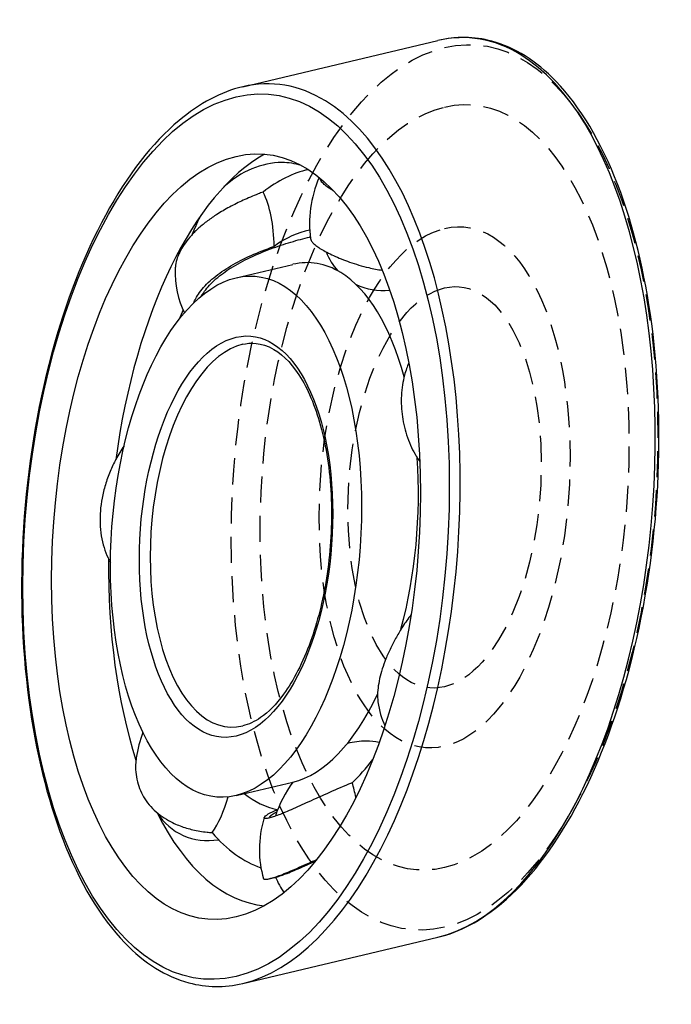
# Model space of a CAD drawing. Header units: millimetres. Extents: x 184.3 to 215.9, y 163.6 to 211.4.
import ezdxf

# ---------------------------------------------------------------- set-up
doc = ezdxf.new("R2010")
doc.units = ezdxf.units.MM
doc.header["$LTSCALE"] = 0.2
doc.linetypes.add('CACHE', pattern=[9.525, 6.35, -3.175])
doc.layers.add('PH-9D', color=7, linetype='Continuous')
doc.layers.add('PV-9D', color=7, linetype='Continuous')

# ---------------------------------------------------------------- blocks, each defined once
blk = doc.blocks.new('*U2')
at = {"layer": 'PV-9D'}
for p, q in [((195.14, 208.116, 45.358), (204.593, 210.353, 50.787)), ((198.243, 204.081, 49.106), (198.313, 204.097, 49.146)), ((194.816, 198.857, 48.955), (197.571, 199.508, 50.538)), ((194.816, 173.767, 59.293), (197.571, 174.419, 60.875)), ((196.429, 169.735, 62.038), (196.672, 169.793, 62.178)), ((195.14, 164.66, 63.263), (204.593, 166.897, 68.692))]:
    blk.add_line(p, q, dxfattribs=at)
at = {"layer": 'PV-9D', "extrusion": (-0.527673, 0.323598, 0.785395)}
for centre, radius, start, end in [((-273.233, 79.731), 4.5, 205.7177, 249.5142), ((-273.233, 79.731), 4.5, 190.691, 205.7177), ((-278.609, 85.248), 5.125, 281.2123, 316.8357), ((-273.233, 79.731), 4.5, 271.5352, 285.1906), ((-278.609, 85.248), 4.5, 329.9287, 346.7207), ((-273.233, 79.731), 5.125, 306.2474, 334.2946), ((-273.233, 79.731), 4.5, 102.7399, 103.1193), ((-278.609, 85.248), 4.5, 4.7807, 30.9692), ((-273.233, 95.944), 5.125, 281.3288, 284.7187), ((-261.153, 103.764), 5.125, 316.4989, 332.1739), ((-251.465, 93.823), 5.125, 283.9203, 298.6817), ((-251.465, 102.82), 4.5, 205.7177, 219.3502), ((-251.465, 102.82), 4.5, 195.6655, 205.7177), ((-251.465, 102.82), 4.5, 263.488, 287.351), ((-251.465, 93.823), 4.5, 338.8354, 33.3808), ((-251.465, 102.82), 5.125, 289.2438, 325.5708), ((-251.465, 102.82), 4.5, 329.0564, 342.1187)]:
    blk.add_arc(centre, radius, start, end, dxfattribs=at)
for major_axis in [(0, 18.429, -7.593), (0, 12.545, -5.169)]:
    blk.add_ellipse((194.816, 186.312, 54.124), major_axis=major_axis, ratio=0.527673, dxfattribs=at)
for centre, major_axis, start_param, end_param in [((197.571, 186.964, 55.707), (0, 18.429, -7.593), 0.154798, 1.289932), ((198.243, 187.123, 56.093), (0, 16.958, -6.987), -0.008636, 0.259611), ((194.599, 199.801, 48.421), (0, 4.257, -1.754), -1.54942, -0.837623), ((198.243, 187.123, 56.093), (0, 14.016, -5.775), -0.020506, 0.234759), ((197.571, 186.964, 55.707), (0, 12.545, -5.169), -0.390825, 0), ((197.571, 186.964, 55.707), (0, 12.545, -5.169), -1.088247, -0.390825), ((198.243, 187.123, 56.093), (0, 16.958, -6.987), 0.817076, 0.850235), ((197.571, 186.964, 55.707), (0, 12.545, -5.169), -2.104227, -1.430974), ((197.571, 186.964, 55.707), (0, 18.429, -7.593), 1.54997, 2.123766), ((197.571, 186.964, 55.707), (0, 12.545, -5.169), -3.141593, -2.401499), ((198.243, 187.123, 56.093), (0, 14.016, -5.775), -2.811605, -2.652012), ((198.678, 171.765, 62.713), (0, 4.257, -1.754), -1.223504, -1.027425), ((192.654, 175.459, 57.144), (0, 4.257, -1.754), -2.636821, -2.107826), ((198.243, 187.123, 56.093), (0, 14.016, -5.775), 2.679332, 2.927553), ((197.571, 186.964, 55.707), (0, 18.429, -7.593), 2.314124, 2.986795), ((198.243, 187.123, 56.093), (0, 16.958, -6.987), 2.549131, 2.867962)]:
    blk.add_ellipse(centre, major_axis=major_axis, ratio=0.527673, start_param=start_param, end_param=end_param, dxfattribs=at)
at = {"layer": 'PV-9D'}
for points, knots in [([(204.593, 166.897, 68.692), (205.644, 167.146, 69.296), (206.685, 167.702, 69.766), (208.985, 169.634, 70.515), (210.193, 171.198, 70.683), (212.299, 175.069, 70.503), (213.183, 177.351, 70.156), (214.566, 182.511, 68.959), (215.027, 185.366, 68.093), (215.397, 191.118, 65.972), (215.31, 193.959, 64.742), (214.624, 199.103, 62.163), (214.068, 201.385, 60.849), (212.506, 205.453, 58.123), (211.489, 207.162, 56.736), (209.36, 209.369, 54.396), (208.313, 210.028, 53.421), (206.356, 210.551, 51.891), (205.478, 210.563, 51.296), (204.593, 210.353, 50.787)], [0, 0, 0, 0, 6.706625, 6.706625, 15.527206, 15.527206, 24.361114, 24.361114, 33.691866, 33.691866, 42.909191, 42.909191, 51.500447, 51.500447, 60.635858, 60.635858, 67.993109, 67.993109, 73.639567, 73.639567, 73.639567, 73.639567]), ([(195.14, 208.116, 45.358), (194.089, 207.868, 44.755), (193.048, 207.311, 44.284), (190.748, 205.379, 43.535), (189.54, 203.816, 43.368), (187.434, 199.944, 43.548), (186.551, 197.663, 43.894), (185.168, 192.502, 45.091), (184.707, 189.648, 45.958), (184.336, 183.895, 48.079), (184.424, 181.055, 49.308), (185.109, 175.911, 51.888), (185.665, 173.629, 53.202), (187.227, 169.561, 55.927), (188.244, 167.852, 57.315), (190.373, 165.645, 59.654), (191.42, 164.986, 60.629), (193.377, 164.463, 62.16), (194.255, 164.451, 62.755), (195.14, 164.66, 63.263)], [0, 0, 0, 0, 6.706625, 6.706625, 15.527206, 15.527206, 24.361114, 24.361114, 33.691866, 33.691866, 42.909191, 42.909191, 51.500447, 51.500447, 60.635858, 60.635858, 67.993109, 67.993109, 73.639567, 73.639567, 73.639567, 73.639567]), ([(199.562, 203.048, 50.417), (199.535, 203.064, 50.392), (199.508, 203.08, 50.368), (199.395, 203.149, 50.263), (199.312, 203.205, 50.185), (199.164, 203.314, 50.04), (199.099, 203.368, 49.974), (198.992, 203.471, 49.86), (198.95, 203.521, 49.811), (198.894, 203.612, 49.736), (198.877, 203.654, 49.707), (198.87, 203.693, 49.687)], [7.267568, 7.267568, 7.267568, 7.267568, 7.450556, 7.450556, 8.088487, 8.088487, 8.726417, 8.726417, 9.364348, 9.364348, 9.96123, 9.96123, 9.96123, 9.96123]), ([(196.133, 203.013, 48.128), (196.049, 202.982, 48.085), (195.966, 202.95, 48.042), (195.636, 202.821, 47.873), (195.393, 202.718, 47.752), (194.951, 202.516, 47.539), (194.724, 202.404, 47.432), (194.286, 202.169, 47.235), (194.075, 202.045, 47.144), (193.738, 201.829, 47.007), (193.585, 201.724, 46.947), (193.29, 201.504, 46.84), (193.148, 201.389, 46.792), (192.884, 201.153, 46.711), (192.761, 201.032, 46.679), (192.542, 200.792, 46.63), (192.445, 200.673, 46.614), (192.278, 200.442, 46.597), (192.201, 200.321, 46.595), (192.069, 200.076, 46.608), (192.014, 199.951, 46.622), (191.93, 199.706, 46.667), (191.901, 199.585, 46.697), (191.877, 199.411, 46.753), (191.873, 199.354, 46.773), (191.871, 199.299, 46.795)], [2.237508, 2.237508, 2.237508, 2.237508, 2.518347, 2.518347, 3.357796, 3.357796, 4.128315, 4.128315, 4.898834, 4.898834, 5.536764, 5.536764, 6.174695, 6.174695, 6.812626, 6.812626, 7.450556, 7.450556, 8.088487, 8.088487, 8.726417, 8.726417, 9.364348, 9.364348, 9.686243, 9.686243, 9.686243, 9.686243]), ([(193.144, 197.978, 48.194), (193.188, 198.055, 48.192), (193.238, 198.132, 48.194), (193.361, 198.301, 48.207), (193.442, 198.401, 48.221), (193.628, 198.601, 48.262), (193.731, 198.701, 48.291), (193.955, 198.898, 48.36), (194.076, 198.994, 48.402), (194.327, 199.177, 48.495), (194.457, 199.264, 48.546), (194.866, 199.521, 48.716), (195.174, 199.687, 48.854), (195.817, 199.991, 49.161), (196.153, 200.13, 49.329), (196.822, 200.38, 49.676), (197.157, 200.491, 49.855), (197.796, 200.683, 50.205), (198.101, 200.765, 50.376), (198.39, 200.833, 50.543), (198.402, 200.836, 50.549), (198.414, 200.839, 50.556)], [6.337028, 6.337028, 6.337028, 6.337028, 6.745362, 6.745362, 7.27699, 7.27699, 7.808618, 7.808618, 8.340247, 8.340247, 8.871875, 8.871875, 10.026587, 10.026587, 11.181299, 11.181299, 12.336011, 12.336011, 13.490723, 13.490723, 13.539231, 13.539231, 13.539231, 13.539231]), ([(198.425, 200.756, 50.598), (198.429, 200.727, 50.613), (198.44, 200.697, 50.632), (198.479, 200.624, 50.689), (198.513, 200.58, 50.729), (198.602, 200.489, 50.827), (198.658, 200.441, 50.884), (198.787, 200.344, 51.011), (198.861, 200.295, 51.081), (199.019, 200.198, 51.226), (199.109, 200.147, 51.308), (199.311, 200.041, 51.488), (199.422, 199.986, 51.585), (199.66, 199.877, 51.79), (199.787, 199.822, 51.897), (200.047, 199.717, 52.116), (200.182, 199.667, 52.227), (200.603, 199.52, 52.571), (200.917, 199.426, 52.82), (201.458, 199.298, 53.236), (201.677, 199.255, 53.401), (201.898, 199.222, 53.563)], [5.085336, 5.085336, 5.085336, 5.085336, 5.526376, 5.526376, 6.09674, 6.09674, 6.667104, 6.667104, 7.237467, 7.237467, 7.807831, 7.807831, 8.378195, 8.378195, 8.948559, 8.948559, 9.518923, 9.518923, 10.757926, 10.757926, 11.563192, 11.563192, 11.563192, 11.563192]), ([(192.765, 197.637, 48.08), (192.791, 197.701, 48.071), (192.821, 197.765, 48.065), (192.911, 197.938, 48.054), (192.979, 198.046, 48.055), (193.128, 198.252, 48.071), (193.215, 198.359, 48.085), (193.414, 198.572, 48.131), (193.526, 198.68, 48.162), (193.767, 198.889, 48.237), (193.896, 198.991, 48.282), (194.165, 199.185, 48.383), (194.305, 199.277, 48.439), (194.745, 199.548, 48.623), (195.076, 199.722, 48.774), (195.768, 200.041, 49.107), (196.128, 200.187, 49.289), (196.546, 200.339, 49.507), (196.604, 200.36, 49.538), (196.663, 200.38, 49.569)], [6.335466, 6.335466, 6.335466, 6.335466, 6.667104, 6.667104, 7.237467, 7.237467, 7.807831, 7.807831, 8.378195, 8.378195, 8.948559, 8.948559, 9.518923, 9.518923, 10.757926, 10.757926, 11.996929, 11.996929, 12.198227, 12.198227, 12.198227, 12.198227]), ([(195.14, 195.634, 50.501), (195.495, 195.718, 50.705), (196.028, 195.75, 51.05), (197.145, 195.093, 52.071), (197.611, 194.594, 52.59), (198.428, 193.201, 53.712), (198.766, 192.322, 54.302), (199.261, 190.266, 55.481), (199.406, 189.099, 56.06), (199.466, 186.691, 57.092), (199.384, 185.472, 57.539), (199.022, 183.204, 58.231), (198.76, 182.166, 58.482), (198.057, 180.218, 58.813), (197.61, 179.347, 58.871), (196.759, 178.183, 58.779), (196.385, 177.807, 58.683), (195.718, 177.344, 58.425), (195.428, 177.21, 58.285), (195.14, 177.143, 58.12)], [0, 0, 0, 0, 2.695917, 2.695917, 4.846893, 4.846893, 7.017811, 7.017811, 9.266564, 9.266564, 11.465086, 11.465086, 13.503936, 13.503936, 15.725056, 15.725056, 17.341962, 17.341962, 18.576276, 18.576276, 18.576276, 18.576276]), ([(203.078, 194.454, 56.32), (203.04, 194.348, 56.338), (203.006, 194.24, 56.36), (202.937, 193.984, 56.419), (202.903, 193.826, 56.461), (202.852, 193.499, 56.562), (202.835, 193.328, 56.621), (202.818, 192.981, 56.752), (202.818, 192.805, 56.825), (202.836, 192.459, 56.98), (202.853, 192.288, 57.062), (202.901, 191.961, 57.228), (202.933, 191.792, 57.32), (203.015, 191.453, 57.515), (203.065, 191.283, 57.618), (203.18, 190.951, 57.832), (203.246, 190.79, 57.943), (203.389, 190.486, 58.164), (203.466, 190.343, 58.275), (203.601, 190.122, 58.456), (203.658, 190.035, 58.531), (203.719, 189.951, 58.606)], [4.527786, 4.527786, 4.527786, 4.527786, 4.956012, 4.956012, 5.526376, 5.526376, 6.09674, 6.09674, 6.667104, 6.667104, 7.237467, 7.237467, 7.807831, 7.807831, 8.378195, 8.378195, 8.948559, 8.948559, 9.518923, 9.518923, 9.909864, 9.909864, 9.909864, 9.909864]), ([(189.395, 190.717, 48.667), (189.247, 190.5, 48.657), (189.111, 190.274, 48.659), (188.897, 189.874, 48.68), (188.802, 189.674, 48.698), (188.629, 189.26, 48.753), (188.552, 189.046, 48.789), (188.421, 188.614, 48.879), (188.368, 188.397, 48.933), (188.287, 187.971, 49.054), (188.26, 187.763, 49.121), (188.228, 187.368, 49.263), (188.223, 187.164, 49.343), (188.237, 186.756, 49.521), (188.256, 186.552, 49.618), (188.321, 186.157, 49.824), (188.366, 185.966, 49.933), (188.477, 185.605, 50.157), (188.543, 185.436, 50.271), (188.652, 185.205, 50.439), (188.692, 185.127, 50.498), (188.735, 185.051, 50.558)], [4.172844, 4.172844, 4.172844, 4.172844, 4.898834, 4.898834, 5.536764, 5.536764, 6.174695, 6.174695, 6.812626, 6.812626, 7.450556, 7.450556, 8.088487, 8.088487, 8.726417, 8.726417, 9.364348, 9.364348, 10.002278, 10.002278, 10.318448, 10.318448, 10.318448, 10.318448]), ([(203.299, 182.536, 61.379), (203.153, 182.344, 61.36), (203.015, 182.147, 61.349), (202.783, 181.788, 61.341), (202.681, 181.619, 61.342), (202.486, 181.272, 61.354), (202.393, 181.094, 61.365), (202.222, 180.739, 61.397), (202.145, 180.562, 61.417), (202.008, 180.22, 61.467), (201.949, 180.054, 61.495), (201.851, 179.744, 61.557), (201.807, 179.586, 61.593), (201.737, 179.276, 61.673), (201.711, 179.124, 61.718), (201.677, 178.834, 61.815), (201.669, 178.697, 61.866), (201.673, 178.473, 61.961), (201.681, 178.383, 62.003), (201.692, 178.299, 62.046)], [4.241369, 4.241369, 4.241369, 4.241369, 4.956012, 4.956012, 5.526376, 5.526376, 6.09674, 6.09674, 6.667104, 6.667104, 7.237467, 7.237467, 7.807831, 7.807831, 8.378195, 8.378195, 8.948559, 8.948559, 9.381797, 9.381797, 9.381797, 9.381797]), ([(189.982, 175.592, 55.293), (189.966, 175.486, 55.327), (189.956, 175.377, 55.365), (189.946, 175.108, 55.468), (189.952, 174.946, 55.539), (189.991, 174.63, 55.696), (190.024, 174.474, 55.782), (190.112, 174.176, 55.964), (190.168, 174.035, 56.06), (190.295, 173.772, 56.254), (190.372, 173.64, 56.36), (190.552, 173.384, 56.586), (190.655, 173.26, 56.706), (190.882, 173.028, 56.955), (191.006, 172.919, 57.083), (191.268, 172.722, 57.34), (191.406, 172.634, 57.469), (191.712, 172.462, 57.745), (191.905, 172.371, 57.913), (192.312, 172.217, 58.25), (192.526, 172.154, 58.419), (192.943, 172.056, 58.74), (193.174, 172.016, 58.912), (193.492, 171.981, 59.139), (193.572, 171.974, 59.196), (193.652, 171.969, 59.252)], [5.094026, 5.094026, 5.094026, 5.094026, 5.536764, 5.536764, 6.174695, 6.174695, 6.812626, 6.812626, 7.450556, 7.450556, 8.088487, 8.088487, 8.726417, 8.726417, 9.364348, 9.364348, 10.002278, 10.002278, 10.772797, 10.772797, 11.543316, 11.543316, 12.382765, 12.382765, 12.663604, 12.663604, 12.663604, 12.663604]), ([(200.445, 174.384, 62.821), (200.387, 174.361, 62.791), (200.329, 174.338, 62.762), (199.913, 174.169, 62.552), (199.555, 174.012, 62.376), (198.862, 173.702, 62.038), (198.528, 173.548, 61.878), (198.078, 173.342, 61.66), (197.935, 173.276, 61.591), (197.656, 173.151, 61.455), (197.52, 173.091, 61.388), (197.265, 172.98, 61.262), (197.145, 172.93, 61.202), (196.928, 172.843, 61.092), (196.83, 172.806, 61.042), (196.66, 172.745, 60.953), (196.58, 172.719, 60.91), (196.44, 172.679, 60.832), (196.379, 172.665, 60.797), (196.281, 172.649, 60.738), (196.244, 172.648, 60.714), (196.194, 172.656, 60.677), (196.181, 172.665, 60.664), (196.172, 172.708, 60.64), (196.214, 172.758, 60.648), (196.393, 172.886, 60.716), (196.531, 172.963, 60.776), (196.739, 173.058, 60.877), (196.769, 173.072, 60.891), (196.8, 173.085, 60.907)], [2.276708, 2.276708, 2.276708, 2.276708, 2.478006, 2.478006, 3.717009, 3.717009, 4.956012, 4.956012, 5.526376, 5.526376, 6.09674, 6.09674, 6.667104, 6.667104, 7.237467, 7.237467, 7.807831, 7.807831, 8.378195, 8.378195, 8.948559, 8.948559, 9.518923, 9.518923, 10.757926, 10.757926, 11.996929, 11.996929, 12.198227, 12.198227, 12.198227, 12.198227]), ([(196.554, 172.712, 60.895), (196.529, 172.709, 60.88), (196.508, 172.709, 60.866), (196.469, 172.713, 60.838), (196.457, 172.72, 60.827), (196.449, 172.756, 60.807), (196.488, 172.799, 60.815), (196.627, 172.892, 60.87), (196.703, 172.935, 60.904), (196.797, 172.981, 60.948)], [7.986776, 7.986776, 7.986776, 7.986776, 8.340247, 8.340247, 8.871875, 8.871875, 10.026587, 10.026587, 10.801216, 10.801216, 10.801216, 10.801216]), ([(196.152, 169.735, 61.852), (196.152, 169.733, 61.853), (196.154, 169.731, 61.855), (196.163, 169.716, 61.867), (196.183, 169.708, 61.884), (196.248, 169.704, 61.929), (196.294, 169.708, 61.959), (196.411, 169.73, 62.028), (196.482, 169.747, 62.068), (196.642, 169.795, 62.157), (196.733, 169.824, 62.205), (196.923, 169.892, 62.305), (197.031, 169.933, 62.361), (197.272, 170.029, 62.483), (197.404, 170.084, 62.549), (197.685, 170.204, 62.689), (197.835, 170.27, 62.762), (198.142, 170.406, 62.912), (198.3, 170.478, 62.989), (198.543, 170.588, 63.107), (198.635, 170.63, 63.152), (198.731, 170.673, 63.198)], [4.793134, 4.793134, 4.793134, 4.793134, 4.898834, 4.898834, 5.536764, 5.536764, 6.174695, 6.174695, 6.812626, 6.812626, 7.450556, 7.450556, 8.088487, 8.088487, 8.726417, 8.726417, 9.364348, 9.364348, 10.002278, 10.002278, 10.3566, 10.3566, 10.3566, 10.3566]), ([(196.672, 169.793, 62.178), (196.716, 169.803, 62.203), (196.765, 169.817, 62.23), (196.893, 169.855, 62.3), (196.977, 169.883, 62.345), (197.154, 169.946, 62.438), (197.256, 169.984, 62.491), (197.48, 170.073, 62.605), (197.603, 170.123, 62.667), (197.865, 170.233, 62.798), (198.005, 170.293, 62.867), (198.291, 170.418, 63.008), (198.439, 170.483, 63.08), (198.607, 170.558, 63.163), (198.631, 170.568, 63.174), (198.654, 170.579, 63.185)], [5.925509, 5.925509, 5.925509, 5.925509, 6.349968, 6.349968, 6.944599, 6.944599, 7.53923, 7.53923, 8.133861, 8.133861, 8.728492, 8.728492, 9.323123, 9.323123, 9.416193, 9.416193, 9.416193, 9.416193])]:
    blk.add_open_spline(points, degree=3, knots=knots, dxfattribs=at)
blk = doc.blocks.new('*U4')
at = {"layer": 'PV-9D'}
for p, q in [((195.14, 208.116, 45.358), (204.593, 210.353, 50.787)), ((198.243, 204.081, 49.106), (198.313, 204.097, 49.146)), ((194.816, 198.857, 48.955), (197.571, 199.508, 50.538)), ((194.816, 173.767, 59.293), (197.571, 174.419, 60.875)), ((196.429, 169.735, 62.038), (196.672, 169.793, 62.178)), ((195.14, 164.66, 63.263), (204.593, 166.897, 68.692))]:
    blk.add_line(p, q, dxfattribs=at)
at = {"layer": 'PV-9D', "extrusion": (-0.527673, 0.323598, 0.785395)}
for centre, radius, start, end in [((-273.233, 79.731), 4.5, 205.7177, 249.5142), ((-273.233, 79.731), 4.5, 190.691, 205.7177), ((-278.609, 85.248), 5.125, 281.2123, 316.8357), ((-273.233, 79.731), 4.5, 271.5352, 285.1906), ((-278.609, 85.248), 4.5, 329.9287, 346.7207), ((-273.233, 79.731), 5.125, 306.2474, 334.2946), ((-273.233, 79.731), 4.5, 102.7399, 103.1193), ((-278.609, 85.248), 4.5, 4.7807, 30.9692), ((-273.233, 95.944), 5.125, 281.3288, 284.7187), ((-261.153, 103.764), 5.125, 316.4989, 332.1739), ((-251.465, 93.823), 5.125, 283.9203, 298.6817), ((-251.465, 102.82), 4.5, 205.7177, 219.3502), ((-251.465, 102.82), 4.5, 195.6655, 205.7177), ((-251.465, 102.82), 4.5, 263.488, 287.351), ((-251.465, 93.823), 4.5, 338.8354, 33.3808), ((-251.465, 102.82), 5.125, 289.2438, 325.5708), ((-251.465, 102.82), 4.5, 329.0564, 342.1187)]:
    blk.add_arc(centre, radius, start, end, dxfattribs=at)
for centre, major_axis, start_param, end_param in [((204.593, 188.625, 59.74), (0, 21.728, -8.952), -0.390825, 0), ((204.593, 188.625, 59.74), (0, 21.728, -8.952), -3.141593, -0.390825), ((195.14, 186.388, 54.311), (0, 21.728, -8.952), -0.390825, 0), ((195.14, 186.388, 54.311), (0, 21.728, -8.952), -3.141593, -0.390825), ((197.571, 186.964, 55.707), (0, 18.429, -7.593), 0.154798, 1.289932), ((198.243, 187.123, 56.093), (0, 16.958, -6.987), -0.008636, 0.259611), ((194.599, 199.801, 48.421), (0, 4.257, -1.754), -1.54942, -0.837623), ((198.243, 187.123, 56.093), (0, 14.016, -5.775), -0.020506, 0.234759), ((197.571, 186.964, 55.707), (0, 12.545, -5.169), -0.390825, 0), ((197.571, 186.964, 55.707), (0, 12.545, -5.169), -1.088247, -0.390825), ((198.243, 187.123, 56.093), (0, 16.958, -6.987), 0.817076, 0.850235), ((195.14, 186.388, 54.311), (0, 9.246, -3.81), 0, 3.141593), ((197.571, 186.964, 55.707), (0, 12.545, -5.169), -2.104227, -1.430974), ((197.571, 186.964, 55.707), (0, 18.429, -7.593), 1.54997, 2.123766), ((197.571, 186.964, 55.707), (0, 12.545, -5.169), -3.141593, -2.401499), ((198.243, 187.123, 56.093), (0, 14.016, -5.775), -2.811605, -2.652012), ((198.678, 171.765, 62.713), (0, 4.257, -1.754), -1.223504, -1.027425), ((192.654, 175.459, 57.144), (0, 4.257, -1.754), -2.636821, -2.107826), ((198.243, 187.123, 56.093), (0, 14.016, -5.775), 2.679332, 2.927553), ((197.571, 186.964, 55.707), (0, 18.429, -7.593), 2.314124, 2.986795), ((198.243, 187.123, 56.093), (0, 16.958, -6.987), 2.549131, 2.867962)]:
    blk.add_ellipse(centre, major_axis=major_axis, ratio=0.527673, start_param=start_param, end_param=end_param, dxfattribs=at)
for major_axis in [(0, 21.312, -8.781), (0, 18.429, -7.593), (0, 12.545, -5.169), (0, 9.662, -3.981)]:
    blk.add_ellipse((194.816, 186.312, 54.124), major_axis=major_axis, ratio=0.527673, dxfattribs=at)
at = {"layer": 'PV-9D'}
for points, knots in [([(204.593, 166.897, 68.692), (205.644, 167.146, 69.296), (206.685, 167.702, 69.766), (208.985, 169.634, 70.515), (210.193, 171.198, 70.683), (212.299, 175.069, 70.503), (213.183, 177.351, 70.156), (214.566, 182.511, 68.959), (215.027, 185.366, 68.093), (215.397, 191.118, 65.972), (215.31, 193.959, 64.742), (214.624, 199.103, 62.163), (214.068, 201.385, 60.849), (212.506, 205.453, 58.123), (211.489, 207.162, 56.736), (209.36, 209.369, 54.396), (208.313, 210.028, 53.421), (206.356, 210.551, 51.891), (205.478, 210.563, 51.296), (204.593, 210.353, 50.787)], [0, 0, 0, 0, 6.706625, 6.706625, 15.527206, 15.527206, 24.361114, 24.361114, 33.691866, 33.691866, 42.909191, 42.909191, 51.500447, 51.500447, 60.635858, 60.635858, 67.993109, 67.993109, 73.639567, 73.639567, 73.639567, 73.639567]), ([(195.14, 208.116, 45.358), (194.089, 207.868, 44.755), (193.048, 207.311, 44.284), (190.748, 205.379, 43.535), (189.54, 203.816, 43.368), (187.434, 199.944, 43.548), (186.551, 197.663, 43.894), (185.168, 192.502, 45.091), (184.707, 189.648, 45.958), (184.336, 183.895, 48.079), (184.424, 181.055, 49.308), (185.109, 175.911, 51.888), (185.665, 173.629, 53.202), (187.227, 169.561, 55.927), (188.244, 167.852, 57.315), (190.373, 165.645, 59.654), (191.42, 164.986, 60.629), (193.377, 164.463, 62.16), (194.255, 164.451, 62.755), (195.14, 164.66, 63.263)], [0, 0, 0, 0, 6.706625, 6.706625, 15.527206, 15.527206, 24.361114, 24.361114, 33.691866, 33.691866, 42.909191, 42.909191, 51.500447, 51.500447, 60.635858, 60.635858, 67.993109, 67.993109, 73.639567, 73.639567, 73.639567, 73.639567]), ([(199.562, 203.048, 50.417), (199.535, 203.064, 50.392), (199.508, 203.08, 50.368), (199.395, 203.149, 50.263), (199.312, 203.205, 50.185), (199.164, 203.314, 50.04), (199.099, 203.368, 49.974), (198.992, 203.471, 49.86), (198.95, 203.521, 49.811), (198.894, 203.612, 49.736), (198.877, 203.654, 49.707), (198.87, 203.693, 49.687)], [7.267568, 7.267568, 7.267568, 7.267568, 7.450556, 7.450556, 8.088487, 8.088487, 8.726417, 8.726417, 9.364348, 9.364348, 9.96123, 9.96123, 9.96123, 9.96123]), ([(196.133, 203.013, 48.128), (196.049, 202.982, 48.085), (195.966, 202.95, 48.042), (195.636, 202.821, 47.873), (195.393, 202.718, 47.752), (194.951, 202.516, 47.539), (194.724, 202.404, 47.432), (194.286, 202.169, 47.235), (194.075, 202.045, 47.144), (193.738, 201.829, 47.007), (193.585, 201.724, 46.947), (193.29, 201.504, 46.84), (193.148, 201.389, 46.792), (192.884, 201.153, 46.711), (192.761, 201.032, 46.679), (192.542, 200.792, 46.63), (192.445, 200.673, 46.614), (192.278, 200.442, 46.597), (192.201, 200.321, 46.595), (192.069, 200.076, 46.608), (192.014, 199.951, 46.622), (191.93, 199.706, 46.667), (191.901, 199.585, 46.697), (191.877, 199.411, 46.753), (191.873, 199.354, 46.773), (191.871, 199.299, 46.795)], [2.237508, 2.237508, 2.237508, 2.237508, 2.518347, 2.518347, 3.357796, 3.357796, 4.128315, 4.128315, 4.898834, 4.898834, 5.536764, 5.536764, 6.174695, 6.174695, 6.812626, 6.812626, 7.450556, 7.450556, 8.088487, 8.088487, 8.726417, 8.726417, 9.364348, 9.364348, 9.686243, 9.686243, 9.686243, 9.686243]), ([(193.144, 197.978, 48.194), (193.188, 198.055, 48.192), (193.238, 198.132, 48.194), (193.361, 198.301, 48.207), (193.442, 198.401, 48.221), (193.628, 198.601, 48.262), (193.731, 198.701, 48.291), (193.955, 198.898, 48.36), (194.076, 198.994, 48.402), (194.327, 199.177, 48.495), (194.457, 199.264, 48.546), (194.866, 199.521, 48.716), (195.174, 199.687, 48.854), (195.817, 199.991, 49.161), (196.153, 200.13, 49.329), (196.822, 200.38, 49.676), (197.157, 200.491, 49.855), (197.796, 200.683, 50.205), (198.101, 200.765, 50.376), (198.39, 200.833, 50.543), (198.402, 200.836, 50.549), (198.414, 200.839, 50.556)], [6.337028, 6.337028, 6.337028, 6.337028, 6.745362, 6.745362, 7.27699, 7.27699, 7.808618, 7.808618, 8.340247, 8.340247, 8.871875, 8.871875, 10.026587, 10.026587, 11.181299, 11.181299, 12.336011, 12.336011, 13.490723, 13.490723, 13.539231, 13.539231, 13.539231, 13.539231]), ([(198.425, 200.756, 50.598), (198.429, 200.727, 50.613), (198.44, 200.697, 50.632), (198.479, 200.624, 50.689), (198.513, 200.58, 50.729), (198.602, 200.489, 50.827), (198.658, 200.441, 50.884), (198.787, 200.344, 51.011), (198.861, 200.295, 51.081), (199.019, 200.198, 51.226), (199.109, 200.147, 51.308), (199.311, 200.041, 51.488), (199.422, 199.986, 51.585), (199.66, 199.877, 51.79), (199.787, 199.822, 51.897), (200.047, 199.717, 52.116), (200.182, 199.667, 52.227), (200.603, 199.52, 52.571), (200.917, 199.426, 52.82), (201.458, 199.298, 53.236), (201.677, 199.255, 53.401), (201.898, 199.222, 53.563)], [5.085336, 5.085336, 5.085336, 5.085336, 5.526376, 5.526376, 6.09674, 6.09674, 6.667104, 6.667104, 7.237467, 7.237467, 7.807831, 7.807831, 8.378195, 8.378195, 8.948559, 8.948559, 9.518923, 9.518923, 10.757926, 10.757926, 11.563192, 11.563192, 11.563192, 11.563192]), ([(192.765, 197.637, 48.08), (192.791, 197.701, 48.071), (192.821, 197.765, 48.065), (192.911, 197.938, 48.054), (192.979, 198.046, 48.055), (193.128, 198.252, 48.071), (193.215, 198.359, 48.085), (193.414, 198.572, 48.131), (193.526, 198.68, 48.162), (193.767, 198.889, 48.237), (193.896, 198.991, 48.282), (194.165, 199.185, 48.383), (194.305, 199.277, 48.439), (194.745, 199.548, 48.623), (195.076, 199.722, 48.774), (195.768, 200.041, 49.107), (196.128, 200.187, 49.289), (196.546, 200.339, 49.507), (196.604, 200.36, 49.538), (196.663, 200.38, 49.569)], [6.335466, 6.335466, 6.335466, 6.335466, 6.667104, 6.667104, 7.237467, 7.237467, 7.807831, 7.807831, 8.378195, 8.378195, 8.948559, 8.948559, 9.518923, 9.518923, 10.757926, 10.757926, 11.996929, 11.996929, 12.198227, 12.198227, 12.198227, 12.198227]), ([(195.14, 195.634, 50.501), (195.495, 195.718, 50.705), (196.028, 195.75, 51.05), (197.145, 195.093, 52.071), (197.611, 194.594, 52.59), (198.428, 193.201, 53.712), (198.766, 192.322, 54.302), (199.261, 190.266, 55.481), (199.406, 189.099, 56.06), (199.466, 186.691, 57.092), (199.384, 185.472, 57.539), (199.022, 183.204, 58.231), (198.76, 182.166, 58.482), (198.057, 180.218, 58.813), (197.61, 179.347, 58.871), (196.759, 178.183, 58.779), (196.385, 177.807, 58.683), (195.718, 177.344, 58.425), (195.428, 177.21, 58.285), (195.14, 177.143, 58.12)], [0, 0, 0, 0, 2.695917, 2.695917, 4.846893, 4.846893, 7.017811, 7.017811, 9.266564, 9.266564, 11.465086, 11.465086, 13.503936, 13.503936, 15.725056, 15.725056, 17.341962, 17.341962, 18.576276, 18.576276, 18.576276, 18.576276]), ([(203.078, 194.454, 56.32), (203.04, 194.348, 56.338), (203.006, 194.24, 56.36), (202.937, 193.984, 56.419), (202.903, 193.826, 56.461), (202.852, 193.499, 56.562), (202.835, 193.328, 56.621), (202.818, 192.981, 56.752), (202.818, 192.805, 56.825), (202.836, 192.459, 56.98), (202.853, 192.288, 57.062), (202.901, 191.961, 57.228), (202.933, 191.792, 57.32), (203.015, 191.453, 57.515), (203.065, 191.283, 57.618), (203.18, 190.951, 57.832), (203.246, 190.79, 57.943), (203.389, 190.486, 58.164), (203.466, 190.343, 58.275), (203.601, 190.122, 58.456), (203.658, 190.035, 58.531), (203.719, 189.951, 58.606)], [4.527786, 4.527786, 4.527786, 4.527786, 4.956012, 4.956012, 5.526376, 5.526376, 6.09674, 6.09674, 6.667104, 6.667104, 7.237467, 7.237467, 7.807831, 7.807831, 8.378195, 8.378195, 8.948559, 8.948559, 9.518923, 9.518923, 9.909864, 9.909864, 9.909864, 9.909864]), ([(189.395, 190.717, 48.667), (189.247, 190.5, 48.657), (189.111, 190.274, 48.659), (188.897, 189.874, 48.68), (188.802, 189.674, 48.698), (188.629, 189.26, 48.753), (188.552, 189.046, 48.789), (188.421, 188.614, 48.879), (188.368, 188.397, 48.933), (188.287, 187.971, 49.054), (188.26, 187.763, 49.121), (188.228, 187.368, 49.263), (188.223, 187.164, 49.343), (188.237, 186.756, 49.521), (188.256, 186.552, 49.618), (188.321, 186.157, 49.824), (188.366, 185.966, 49.933), (188.477, 185.605, 50.157), (188.543, 185.436, 50.271), (188.652, 185.205, 50.439), (188.692, 185.127, 50.498), (188.735, 185.051, 50.558)], [4.172844, 4.172844, 4.172844, 4.172844, 4.898834, 4.898834, 5.536764, 5.536764, 6.174695, 6.174695, 6.812626, 6.812626, 7.450556, 7.450556, 8.088487, 8.088487, 8.726417, 8.726417, 9.364348, 9.364348, 10.002278, 10.002278, 10.318448, 10.318448, 10.318448, 10.318448]), ([(203.299, 182.536, 61.379), (203.153, 182.344, 61.36), (203.015, 182.147, 61.349), (202.783, 181.788, 61.341), (202.681, 181.619, 61.342), (202.486, 181.272, 61.354), (202.393, 181.094, 61.365), (202.222, 180.739, 61.397), (202.145, 180.562, 61.417), (202.008, 180.22, 61.467), (201.949, 180.054, 61.495), (201.851, 179.744, 61.557), (201.807, 179.586, 61.593), (201.737, 179.276, 61.673), (201.711, 179.124, 61.718), (201.677, 178.834, 61.815), (201.669, 178.697, 61.866), (201.673, 178.473, 61.961), (201.681, 178.383, 62.003), (201.692, 178.299, 62.046)], [4.241369, 4.241369, 4.241369, 4.241369, 4.956012, 4.956012, 5.526376, 5.526376, 6.09674, 6.09674, 6.667104, 6.667104, 7.237467, 7.237467, 7.807831, 7.807831, 8.378195, 8.378195, 8.948559, 8.948559, 9.381797, 9.381797, 9.381797, 9.381797]), ([(189.982, 175.592, 55.293), (189.966, 175.486, 55.327), (189.956, 175.377, 55.365), (189.946, 175.108, 55.468), (189.952, 174.946, 55.539), (189.991, 174.63, 55.696), (190.024, 174.474, 55.782), (190.112, 174.176, 55.964), (190.168, 174.035, 56.06), (190.295, 173.772, 56.254), (190.372, 173.64, 56.36), (190.552, 173.384, 56.586), (190.655, 173.26, 56.706), (190.882, 173.028, 56.955), (191.006, 172.919, 57.083), (191.268, 172.722, 57.34), (191.406, 172.634, 57.469), (191.712, 172.462, 57.745), (191.905, 172.371, 57.913), (192.312, 172.217, 58.25), (192.526, 172.154, 58.419), (192.943, 172.056, 58.74), (193.174, 172.016, 58.912), (193.492, 171.981, 59.139), (193.572, 171.974, 59.196), (193.652, 171.969, 59.252)], [5.094026, 5.094026, 5.094026, 5.094026, 5.536764, 5.536764, 6.174695, 6.174695, 6.812626, 6.812626, 7.450556, 7.450556, 8.088487, 8.088487, 8.726417, 8.726417, 9.364348, 9.364348, 10.002278, 10.002278, 10.772797, 10.772797, 11.543316, 11.543316, 12.382765, 12.382765, 12.663604, 12.663604, 12.663604, 12.663604]), ([(200.445, 174.384, 62.821), (200.387, 174.361, 62.791), (200.329, 174.338, 62.762), (199.913, 174.169, 62.552), (199.555, 174.012, 62.376), (198.862, 173.702, 62.038), (198.528, 173.548, 61.878), (198.078, 173.342, 61.66), (197.935, 173.276, 61.591), (197.656, 173.151, 61.455), (197.52, 173.091, 61.388), (197.265, 172.98, 61.262), (197.145, 172.93, 61.202), (196.928, 172.843, 61.092), (196.83, 172.806, 61.042), (196.66, 172.745, 60.953), (196.58, 172.719, 60.91), (196.44, 172.679, 60.832), (196.379, 172.665, 60.797), (196.281, 172.649, 60.738), (196.244, 172.648, 60.714), (196.194, 172.656, 60.677), (196.181, 172.665, 60.664), (196.172, 172.708, 60.64), (196.214, 172.758, 60.648), (196.393, 172.886, 60.716), (196.531, 172.963, 60.776), (196.739, 173.058, 60.877), (196.769, 173.072, 60.891), (196.8, 173.085, 60.907)], [2.276708, 2.276708, 2.276708, 2.276708, 2.478006, 2.478006, 3.717009, 3.717009, 4.956012, 4.956012, 5.526376, 5.526376, 6.09674, 6.09674, 6.667104, 6.667104, 7.237467, 7.237467, 7.807831, 7.807831, 8.378195, 8.378195, 8.948559, 8.948559, 9.518923, 9.518923, 10.757926, 10.757926, 11.996929, 11.996929, 12.198227, 12.198227, 12.198227, 12.198227]), ([(196.554, 172.712, 60.895), (196.529, 172.709, 60.88), (196.508, 172.709, 60.866), (196.469, 172.713, 60.838), (196.457, 172.72, 60.827), (196.449, 172.756, 60.807), (196.488, 172.799, 60.815), (196.627, 172.892, 60.87), (196.703, 172.935, 60.904), (196.797, 172.981, 60.948)], [7.986776, 7.986776, 7.986776, 7.986776, 8.340247, 8.340247, 8.871875, 8.871875, 10.026587, 10.026587, 10.801216, 10.801216, 10.801216, 10.801216]), ([(196.152, 169.735, 61.852), (196.152, 169.733, 61.853), (196.154, 169.731, 61.855), (196.163, 169.716, 61.867), (196.183, 169.708, 61.884), (196.248, 169.704, 61.929), (196.294, 169.708, 61.959), (196.411, 169.73, 62.028), (196.482, 169.747, 62.068), (196.642, 169.795, 62.157), (196.733, 169.824, 62.205), (196.923, 169.892, 62.305), (197.031, 169.933, 62.361), (197.272, 170.029, 62.483), (197.404, 170.084, 62.549), (197.685, 170.204, 62.689), (197.835, 170.27, 62.762), (198.142, 170.406, 62.912), (198.3, 170.478, 62.989), (198.543, 170.588, 63.107), (198.635, 170.63, 63.152), (198.731, 170.673, 63.198)], [4.793134, 4.793134, 4.793134, 4.793134, 4.898834, 4.898834, 5.536764, 5.536764, 6.174695, 6.174695, 6.812626, 6.812626, 7.450556, 7.450556, 8.088487, 8.088487, 8.726417, 8.726417, 9.364348, 9.364348, 10.002278, 10.002278, 10.3566, 10.3566, 10.3566, 10.3566]), ([(196.672, 169.793, 62.178), (196.716, 169.803, 62.203), (196.765, 169.817, 62.23), (196.893, 169.855, 62.3), (196.977, 169.883, 62.345), (197.154, 169.946, 62.438), (197.256, 169.984, 62.491), (197.48, 170.073, 62.605), (197.603, 170.123, 62.667), (197.865, 170.233, 62.798), (198.005, 170.293, 62.867), (198.291, 170.418, 63.008), (198.439, 170.483, 63.08), (198.607, 170.558, 63.163), (198.631, 170.568, 63.174), (198.654, 170.579, 63.185)], [5.925509, 5.925509, 5.925509, 5.925509, 6.349968, 6.349968, 6.944599, 6.944599, 7.53923, 7.53923, 8.133861, 8.133861, 8.728492, 8.728492, 9.323123, 9.323123, 9.416193, 9.416193, 9.416193, 9.416193])]:
    blk.add_open_spline(points, degree=3, knots=knots, dxfattribs=at)

msp = doc.modelspace()

# ---------------------------------------------------------------- linework, layer by layer
at = {"layer": 'PH-9D', "color": 2, "linetype": 'CACHE', "extrusion": (-0.527673, 0.323598, 0.785395)}
for major_axis in [(0, 21.312, -8.781), (0, 18.429, -7.593), (0, 12.545, -5.169), (0, 9.662, -3.981)]:
    msp.add_ellipse((204.918, 188.702, 59.926), major_axis=major_axis, ratio=0.527673, dxfattribs=at)

# ---------------------------------------------------------------- block references
at = {"layer": 'PV-9D'}
for name in ['*U4', '*U2']:
    msp.add_blockref(name, (0, 0), dxfattribs=at)

doc.saveas('drawing.dxf')
